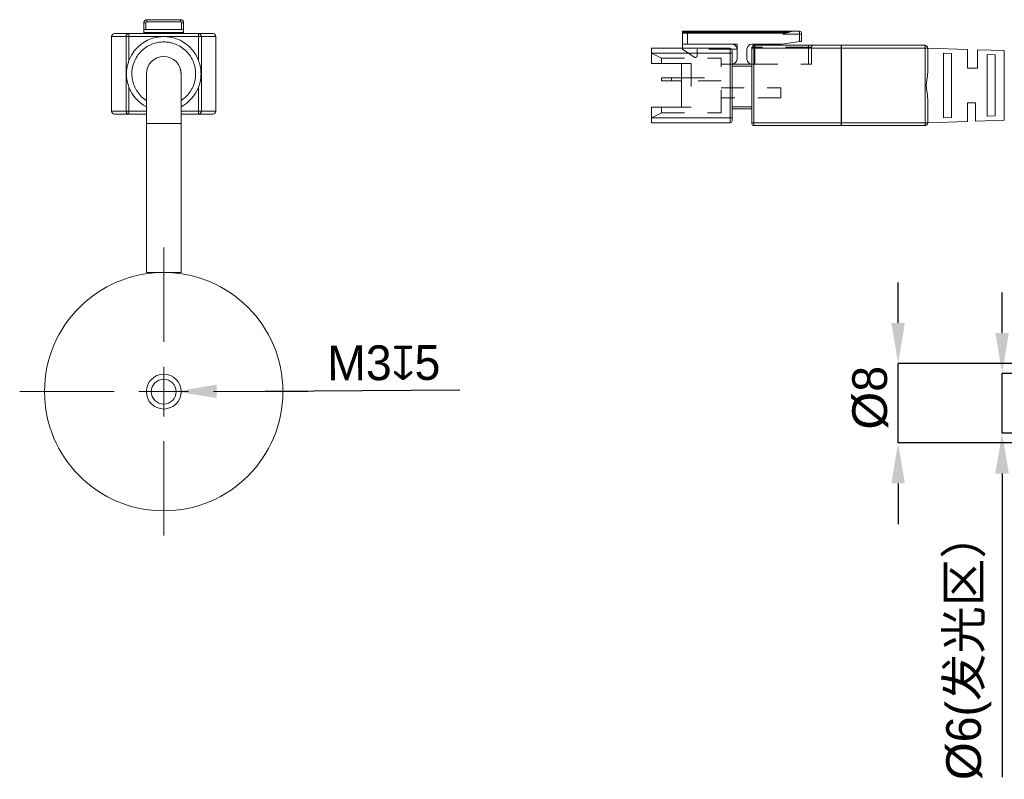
# Model space of a CAD drawing. Header units: millimetres. Extents: x 162 to 378, y 794 to 905.
# Tile 1 of 2: x 162 to 261, y 810 to 886. Entities that reach past the tile are written whole.
import ezdxf

# ---------------------------------------------------------------- set-up
doc = ezdxf.new("R2010")
doc.units = ezdxf.units.MM
doc.header["$LTSCALE"] = 23.1
doc.header["$PDMODE"] = 3
doc.header["$PDSIZE"] = 8
doc.linetypes.add('HIDDEN', pattern=[0.2, 0.1, -0.1])
doc.layers.get('0').update_dxf_attribs({"linetype": 'CONTINUOUS'})
doc.layers.get('Defpoints').update_dxf_attribs({"linetype": 'CONTINUOUS'})
doc.layers.add('标注线', color=7, linetype='CONTINUOUS', lineweight=18)
doc.layers.add('轮廓实线层', color=7, linetype='CONTINUOUS', lineweight=40)
doc.styles.add('SLDTEXTSTYLE2', font='txt.shx', dxfattribs={"width": 0.7})
doc.styles.get("Standard").update_dxf_attribs({"font": 'simfang.ttf'})
doc.dimstyles.new('SLDDIMSTYLE1', dxfattribs={"dimtxt": 3.5, "dimasz": 4.08, "dimexe": 0, "dimexo": 0.0625, "dimgap": 0.875, "dimtad": 1, "dimdec": 6, "dimrnd": 1e-09, "dimzin": 12, "dimdsep": 46, "dimtxsty": 'SLDTEXTSTYLE2', "dimcen": 0.09, "dimdle": 8.16, "dimadec": 0, "dimazin": 3, "dimtfac": 1, "dimtmove": 0, "dimatfit": 0, "dimfxl": 1, "dimfrac": 2, "dimtolj": 1, "dimarcsym": 0})
doc.dimstyles.new('SLDDIMSTYLE2', dxfattribs={"dimtxt": 3.5, "dimasz": 4.08, "dimexe": 0, "dimexo": 0.0625, "dimgap": 0.875, "dimtad": 1, "dimrnd": 1e-09, "dimzin": 12, "dimdsep": 46, "dimtxsty": 'SLDTEXTSTYLE2', "dimcen": 0, "dimdle": 8.16, "dimadec": 0, "dimazin": 3, "dimtfac": 1, "dimtofl": 0, "dimtmove": 0, "dimatfit": 3, "dimfxl": 1, "dimfrac": 2, "dimtolj": 1, "dimarcsym": 0})

# ---------------------------------------------------------------- blocks, each defined once
blk = doc.blocks.new('*D119')
at = {"layer": 'Defpoints', "color": 0}
for p in [(249.939, 851.507), (273.15, 851.507), (273.15, 843.507)]:
    blk.add_point(p, dxfattribs=at)
at = {"layer": '标注线', "color": 0, "linetype": 'Continuous', "lineweight": -2}
for p, q in [((249.939, 855.587), (249.939, 859.667)), ((273.088, 851.507), (249.939, 851.507)), ((249.939, 843.507), (249.939, 851.507)), ((273.088, 843.507), (249.939, 843.507)), ((249.939, 839.427), (249.939, 835.347))]:
    blk.add_line(p, q, dxfattribs=at)
at = {"layer": '标注线', "color": 0}
for points in [[(249.259, 855.587), (250.619, 855.587), (249.939, 851.507)], [(250.619, 839.427), (249.259, 839.427), (249.939, 843.507)]]:
    blk.add_solid(points, dxfattribs=at)
at = {"layer": '标注线', "color": 0, "insert": (247.139, 848.059), "char_height": 3.5, "attachment_point": 5, "rotation": 90}
blk.add_mtext('\\A1;{\\fArial|b0|i0|c0|p34;%%C\\A1;\\f@FZLanTingHei-R-GBK|b0|i0|c134|p2;8}', dxfattribs=at)
blk = doc.blocks.new('*D120')
at = {"layer": 'Defpoints', "color": 0}
for p in [(260.408, 850.507), (272.85, 850.507), (272.85, 844.507)]:
    blk.add_point(p, dxfattribs=at)
at = {"layer": '标注线', "color": 0, "linetype": 'Continuous', "lineweight": -2}
for p, q in [((260.408, 854.587), (260.408, 858.667)), ((272.788, 850.507), (260.408, 850.507)), ((260.408, 844.507), (260.408, 850.507)), ((272.788, 844.507), (260.408, 844.507)), ((260.408, 840.427), (260.408, 809.845))]:
    blk.add_line(p, q, dxfattribs=at)
at = {"layer": '标注线', "color": 0}
for points in [[(259.728, 854.587), (261.088, 854.587), (260.408, 850.507)], [(261.088, 840.427), (259.728, 840.427), (260.408, 844.507)]]:
    blk.add_solid(points, dxfattribs=at)
at = {"layer": '标注线', "color": 0, "insert": (257.059, 823.096), "char_height": 3.5, "attachment_point": 5, "rotation": 90}
blk.add_mtext('\\A1;{\\fArial|b0|i0|c0|p34;%%C\\A1;\\fFZLanTingHei-R-GBK|b0|i0|c134|p2;6(发光区）}', dxfattribs=at)
blk = doc.blocks.new('*D123')
at = {"layer": 'Defpoints', "color": 0}
for p in [(174.753, 848.669), (177.253, 848.683)]:
    blk.add_point(p, dxfattribs=at)
at = {"layer": '轮廓实线层', "color": 0, "linetype": 'Continuous', "lineweight": -2}
blk.add_line((181.333, 848.706), (205.816, 848.842), dxfattribs=at)
at = {"layer": '轮廓实线层', "color": 0}
blk.add_solid([(181.329, 849.386), (181.336, 848.026), (177.253, 848.683)], dxfattribs=at)
at = {"layer": '轮廓实线层', "color": 0, "insert": (198.155, 851.562), "char_height": 3.5, "attachment_point": 5, "rotation": 0.31766, "style": 'SLDTEXTSTYLE2'}
blk.add_mtext('\\A1;{\\W1;\\A1;\\fFZLanTingHei-R-GBK|b0|i0|c134|p2;M3\\fGDT|b0|i0|c0|p2;x\\fFZLanTingHei-R-GBK|b0|i0|c134|p2;5}', dxfattribs=at)
blk = doc.blocks.new('SW_CENTERMARKSYMBOL_0')
at = {"layer": '标注线', "color": 0}
for p, q in [((0, 5), (0, 14.5)), ((0, 0), (0, 2.5)), ((-5, 0), (-14.5, 0)), ((0, 0), (-2.5, 0)), ((0, 0), (0, -2.5)), ((0, 0), (2.5, 0)), ((5, 0), (14.5, 0)), ((0, -5), (0, -14.5))]:
    blk.add_line(p, q, dxfattribs=at)

msp = doc.modelspace()

# ---------------------------------------------------------------- linework, layer by layer
at = {"color": 0, "linetype": 'Continuous', "lineweight": 15}
for p, q in [((174.0027644, 885.9263215), (174.0199217, 885.9263215)), ((174.0027644, 885.8263215), (174.0027644, 885.9263215)), ((174.2027644, 885.8263215), (174.0027644, 885.8263215)), ((174.0027644, 885.0963215), (174.0027644, 885.8263215)), ((174.2027644, 885.1263215), (174.2027644, 885.8263215)), ((177.7027644, 886.1263215), (174.3027644, 886.1263215)), ((174.3027644, 885.9263215), (174.3027644, 886.1263215)), ((177.7027644, 885.9263215), (174.3027644, 885.9263215)), ((177.7027644, 885.9263215), (177.7027644, 886.1263215)), ((177.8027644, 885.1263215), (177.8027644, 885.8263215)), ((178.0027644, 885.8263215), (177.8027644, 885.8263215)), ((177.9856072, 885.9263215), (178.0027644, 885.9263215)), ((178.0027644, 885.9263215), (178.0027644, 885.8263215)), ((178.0027644, 885.8263215), (178.0027644, 885.0963215)), ((170.7571264, 884.4263215), (170.7527644, 884.4263215)), ((170.7527644, 876.9263215), (170.7527644, 884.4263215)), ((172.2098286, 884.4263215), (170.7571264, 884.4263215)), ((170.7571264, 884.4263215), (170.7571264, 876.9263215)), ((172.5054666, 884.7263215), (171.0527644, 884.7263215)), ((172.2098286, 876.9263215), (172.2098286, 884.4263215)), ((172.5054666, 884.4263215), (172.2098286, 884.4263215)), ((172.5054666, 884.6384535), (172.5054666, 884.7263215)), ((172.5054666, 884.7263215), (179.5000623, 884.7263215)), ((172.5054666, 884.4263215), (172.5054666, 884.6384535)), ((176.0027644, 884.4263215), (172.5054666, 884.4263215)), ((172.5054666, 882.0296167), (172.5054666, 884.4263215)), ((174.0027644, 884.8263215), (174.0027644, 885.0963215)), ((174.0027644, 884.8263215), (178.0027644, 884.8263215)), ((174.0027644, 884.7263215), (174.0027644, 884.8263215)), ((174.2027644, 885.1263215), (177.8027644, 885.1263215)), ((179.5000623, 884.4263215), (176.0027644, 884.4263215)), ((178.0027644, 885.0963215), (178.0027644, 884.8263215)), ((178.0027644, 884.8263215), (178.0027644, 884.7263215)), ((179.5000623, 884.7263215), (179.5000623, 884.4263215)), ((180.9527644, 884.7263215), (179.5000623, 884.7263215)), ((179.6933346, 884.4263215), (179.5000623, 884.4263215)), ((179.5000623, 884.4263215), (179.5000623, 882.0296167)), ((179.7957003, 884.4263215), (179.6933346, 884.4263215)), ((179.7957003, 884.4263215), (179.7957003, 876.9263215)), ((181.2484025, 884.4263215), (179.7957003, 884.4263215)), ((181.2484025, 876.9263215), (181.2484025, 884.4263215)), ((181.2527644, 884.4263215), (181.2484025, 884.4263215)), ((181.2527644, 884.4263215), (181.2527644, 876.9263215)), ((228.2202523, 884.956526), (228.2202523, 884.8565244)), ((239.2202522, 884.956526), (228.2202523, 884.956526)), ((228.2202523, 884.8565244), (238.9202509, 884.8565244)), ((228.2202523, 884.7565264), (228.2202523, 884.8565244)), ((228.2202523, 884.7565264), (228.2202523, 883.6565264)), ((228.7202496, 884.7565264), (228.2202523, 884.7565264)), ((228.7202496, 884.7565264), (228.7202496, 883.6565264)), ((238.6202495, 884.7565264), (228.7202496, 884.7565264)), ((238.3202519, 884.6565247), (238.6202495, 884.7565264)), ((240.0202509, 884.6565247), (238.3202519, 884.6565247)), ((239.2202522, 884.956526), (240.0202509, 884.956526)), ((240.0202509, 884.6565247), (240.0202509, 884.956526)), ((240.2202505, 884.6565247), (240.0202509, 884.6565247)), ((240.0202509, 883.9265243), (240.0202509, 884.6565247)), ((240.2202505, 883.956524), (240.2202505, 884.6565247)), ((225.120252, 883.2565271), (233.0202516, 883.2565271)), ((225.120252, 883.2565271), (225.120252, 881.7065269)), ((228.2202523, 883.6565264), (228.7202496, 883.6565264)), ((228.2202523, 883.2565271), (228.2202523, 883.6565264)), ((228.7202496, 883.6565264), (233.7202523, 883.6565264)), ((233.0202516, 882.7565261), (233.0202516, 883.2565271)), ((233.7202523, 883.6565264), (233.7202523, 882.1565271)), ((235.2202516, 883.6565264), (238.2202502, 883.6565264)), ((235.4202512, 883.2565271), (235.2202516, 883.2565271)), ((235.2202516, 875.7565249), (235.2202516, 883.2565271)), ((235.4202512, 883.5565247), (235.4202512, 883.2565271)), ((244.1945783, 883.5565247), (235.4202512, 883.5565247)), ((244.1945783, 883.2565271), (235.4202512, 883.2565271)), ((235.4202512, 883.2565271), (235.4202512, 875.7565249)), ((238.2202502, 883.6565264), (240.0202509, 883.9265243)), ((244.1945783, 883.2565271), (244.1945783, 883.5565247)), ((252.6202518, 883.5565247), (244.1945783, 883.5565247)), ((244.2455496, 883.2565271), (244.1945783, 883.2565271)), ((244.1945783, 875.7565249), (244.1945783, 883.2565271)), ((244.2455496, 883.2565271), (244.2455496, 875.7565249)), ((252.6712231, 883.2565271), (244.2455496, 883.2565271)), ((252.6712231, 875.7565249), (252.6712231, 883.2565271)), ((252.9202513, 883.2565271), (252.6712231, 883.2565271)), ((256.920252, 883.131525), (252.9202513, 883.2565271)), ((252.9202513, 880.8598206), (252.9202513, 883.2565271)), ((233.0202516, 882.7565261), (225.120252, 882.7565261)), ((233.0202516, 882.7565261), (233.2202512, 882.7565261)), ((233.0202516, 882.7565261), (233.0202516, 876.2565259)), ((233.7202523, 883.1565254), (233.1934552, 883.1565254)), ((233.2202512, 876.2565259), (233.2202512, 882.7565261)), ((234.7202506, 882.1565271), (234.7202506, 883.1565254)), ((254.5202504, 876.2465403), (254.5202504, 882.7665098)), ((254.5202504, 882.7665098), (255.3202509, 882.7381082)), ((255.3202509, 882.7381082), (255.3202509, 876.2749438)), ((256.920252, 881.2565267), (256.920252, 883.131525)), ((260.6296213, 883.0156088), (257.9202503, 883.1002772)), ((257.9202503, 883.1002772), (257.9202503, 881.2565267)), ((258.9202504, 876.4034774), (258.9202504, 882.6095745)), ((258.9202504, 882.6095745), (259.7198607, 882.5808525)), ((259.7198607, 882.5808525), (259.7198607, 876.4321976)), ((260.6296213, 875.9974432), (260.6296213, 883.0156088)), ((225.120252, 881.7065269), (228.1202506, 881.7065269)), ((228.1202506, 881.7065269), (228.1202506, 877.3065251)), ((235.2202516, 881.6565261), (233.2202512, 881.6565261)), ((235.2202516, 881.4565264), (233.2202512, 881.4565264)), ((256.920252, 881.2565267), (257.9202503, 881.2565267)), ((174.2527644, 880.6763215), (174.3369505, 881.2125715)), ((174.2527644, 880.6716438), (174.2527644, 875.6716438)), ((174.3369505, 881.2125715), (174.3384636, 881.2125715)), ((177.6670653, 881.2125715), (177.6685783, 881.2125715)), ((177.6685783, 881.2125715), (177.7527644, 880.6763215)), ((177.7527644, 875.6716438), (177.7527644, 880.6716438)), ((226.1202503, 879.9565271), (226.1202503, 880.2565247)), ((226.1202503, 880.2565247), (227.1202523, 880.2565247)), ((227.1202523, 880.2565247), (227.1202523, 879.9565271)), ((227.1202523, 880.2565247), (228.1202506, 880.2565247)), ((172.5054666, 879.3230262), (172.5054666, 876.9263215)), ((179.5000623, 876.9263215), (179.5000623, 879.3230262)), ((227.1202523, 879.9565271), (226.1202503, 879.9565271)), ((228.1202506, 879.9565271), (227.1202523, 879.9565271)), ((228.1202506, 877.3065251), (225.120252, 877.3065251)), ((225.120252, 877.3065251), (225.120252, 875.7565249)), ((233.2202512, 877.3565259), (235.2202516, 877.3565259)), ((252.9202513, 878.1532295), (252.9202513, 875.7565249)), ((256.920252, 877.7565252), (257.7202506, 877.7565252)), ((256.920252, 875.8815252), (256.920252, 877.7565252)), ((257.7202506, 877.7565252), (257.7202506, 875.9065256)), ((170.7527644, 876.9263215), (170.7538569, 876.9263215)), ((170.7538569, 876.9263215), (170.7571264, 876.9263215)), ((172.2098286, 876.9263215), (170.7571264, 876.9263215)), ((171.0527644, 876.6263215), (172.5054666, 876.6263215)), ((172.2098286, 876.9263215), (172.3121943, 876.9263215)), ((172.3121943, 876.9263215), (172.5054666, 876.9263215)), ((172.5054666, 876.9263215), (172.5054666, 876.6263215)), ((174.2527644, 876.9263215), (172.5054666, 876.9263215)), ((172.5054666, 876.6263215), (174.2527644, 876.6263215)), ((179.5000623, 876.9263215), (177.7527644, 876.9263215)), ((177.7527644, 876.6263215), (179.5000623, 876.6263215)), ((179.5000623, 876.7141894), (179.5000623, 876.9263215)), ((179.7957003, 876.9263215), (179.5000623, 876.9263215)), ((179.5000623, 876.6263215), (179.5000623, 876.7141894)), ((179.5000623, 876.6263215), (180.9527644, 876.6263215)), ((181.2484025, 876.9263215), (179.7957003, 876.9263215)), ((181.2484025, 876.9263215), (181.251672, 876.9263215)), ((181.251672, 876.9263215), (181.2527644, 876.9263215)), ((235.2202516, 877.1565263), (233.2202512, 877.1565263)), ((259.7198607, 876.4321976), (258.9202504, 876.4034774)), ((174.2527644, 875.6716438), (174.2527644, 860.6716438)), ((176.0027644, 875.6716438), (174.2527644, 875.6716438)), ((177.7527644, 875.6716438), (176.0027644, 875.6716438)), ((177.7527644, 860.6716438), (177.7527644, 875.6716438)), ((225.120252, 876.2565259), (233.0202516, 876.2565259)), ((233.0202516, 875.7565249), (225.120252, 875.7565249)), ((233.0202516, 875.7565249), (233.0202516, 876.2565259)), ((233.0202516, 876.2565259), (233.2202512, 876.2565259)), ((235.2202516, 875.7565249), (235.4202512, 875.7565249)), ((244.1945783, 875.7565249), (235.4202512, 875.7565249)), ((235.4202512, 875.7565249), (235.4202512, 875.4565254)), ((235.4202512, 875.4565254), (244.1945783, 875.4565254)), ((244.1945783, 875.4565254), (244.1945783, 875.7565249)), ((244.1945783, 875.7565249), (244.220158, 875.7565249)), ((244.1945783, 875.4565254), (252.6202518, 875.4565254)), ((244.220158, 875.7565249), (244.2455496, 875.7565249)), ((252.6712231, 875.7565249), (244.2455496, 875.7565249)), ((252.6712231, 875.7565249), (252.849698, 875.7565249)), ((252.849698, 875.7565249), (252.9202513, 875.7565249)), ((252.9202513, 875.7565249), (256.920252, 875.8815252)), ((255.3202509, 876.2749438), (254.5202504, 876.2465403)), ((257.7202506, 875.9065256), (260.6296213, 875.9974432)), ((174.2527644, 860.6716438), (175.6677369, 860.6716438)), ((176.337792, 860.6716438), (177.7527644, 860.6716438))]:
    msp.add_line(p, q, dxfattribs=at)
at = {"color": 0, "linetype": 'HIDDEN', "lineweight": 0}
for p, q in [((238.9202509, 884.8565244), (228.2202523, 884.8565244)), ((228.7202496, 883.6565264), (228.7202496, 884.7565264)), ((238.3202519, 884.6565247), (240.0202509, 884.6565247)), ((240.0202509, 884.956526), (240.0202509, 884.6565247)), ((240.0202509, 884.6565247), (240.2202505, 884.6565247)), ((240.0202509, 884.6565247), (240.0202509, 883.9265243)), ((228.2202523, 883.1565254), (228.2202523, 883.2565271)), ((233.0202516, 883.2565271), (233.0202516, 882.7565261)), ((235.2202516, 883.356525), (235.5202529, 883.356525)), ((235.5202529, 883.356525), (235.2202516, 883.356525)), ((235.2202516, 883.2565271), (235.4202512, 883.2565271)), ((235.4202512, 883.2565271), (235.4202512, 883.5565247)), ((235.4202512, 883.2565271), (244.1945783, 883.2565271)), ((235.4202512, 875.7565249), (235.4202512, 883.2565271)), ((235.5202529, 883.5565247), (235.5202529, 883.356525)), ((235.5202529, 883.356525), (235.5202529, 883.5565247)), ((235.5202529, 883.356525), (235.5202529, 881.6565261)), ((240.9202512, 883.356525), (235.5202529, 883.356525)), ((240.9202512, 883.5565247), (240.9202512, 883.356525)), ((240.9202512, 883.5565247), (240.9202512, 883.356525)), ((241.2202526, 883.356525), (240.9202512, 883.356525)), ((240.9202512, 881.6565261), (240.9202512, 883.356525)), ((240.9202512, 883.356525), (241.2202526, 883.356525)), ((241.2202526, 883.356525), (241.2202526, 881.6565261)), ((244.2037835, 883.5515924), (244.1945783, 883.5565247)), ((244.1945783, 883.5565247), (244.1945783, 883.5511789)), ((244.1945783, 883.5511789), (244.1945783, 883.4686563)), ((244.2039214, 883.551123), (244.1945783, 883.5511491)), ((244.1945783, 883.4686563), (244.1945783, 883.2565271)), ((244.1945783, 883.2565271), (244.2455496, 883.2565271)), ((244.1945783, 883.2565271), (244.1945783, 875.7565249)), ((244.2455496, 883.2565271), (252.6712231, 883.2565271)), ((244.2455496, 875.7565249), (244.2455496, 883.2565271)), ((252.6712231, 883.2565271), (252.849698, 883.2565271)), ((252.6712231, 883.2565271), (252.6712231, 875.7565249)), ((252.849698, 883.2565271), (252.9202513, 883.2565271)), ((226.1202503, 882.256525), (225.120252, 882.7565261)), ((225.120252, 882.7565261), (233.0202516, 882.7565261)), ((226.1202503, 882.256525), (232.1202512, 882.256525)), ((226.1202503, 882.256525), (226.1202503, 881.7065269)), ((229.4093128, 882.3638171), (228.2202523, 883.1565254)), ((229.7202516, 883.1565254), (229.7202516, 882.5302296)), ((233.1934552, 883.1565254), (229.7202516, 883.1565254)), ((232.1202512, 876.7565251), (232.1202512, 882.256525)), ((233.0202516, 882.7565261), (233.2202512, 882.7565261)), ((233.0202516, 876.2565259), (233.0202516, 882.7565261)), ((260.6296213, 883.0156088), (260.6296213, 879.5065269)), ((228.1202506, 881.7065269), (229.1202526, 881.7065269)), ((229.1202526, 881.7065269), (229.1202526, 877.3065251)), ((232.1202512, 881.6565261), (233.2202512, 881.6565261)), ((233.2202512, 881.4565264), (235.2202516, 881.4565264)), ((235.2202516, 881.6565261), (235.5202529, 881.6565261)), ((235.5202529, 881.6565261), (240.9202512, 881.6565261)), ((240.9202512, 881.6565261), (241.2202526, 881.6565261)), ((228.1202506, 880.2565247), (232.1202512, 880.2565247)), ((232.1202512, 879.9565271), (228.1202506, 879.9565271)), ((232.1202512, 879.2565264), (238.1202522, 879.2565264)), ((238.1202522, 878.2565262), (238.1202522, 879.2565264)), ((260.6296213, 879.5065269), (260.6296213, 875.9974432)), ((226.1202503, 877.3065251), (226.1202503, 876.7565251)), ((229.1202526, 877.3065251), (228.1202506, 877.3065251)), ((238.1202522, 878.2565262), (232.1202512, 878.2565262)), ((235.2202516, 877.3565259), (233.2202512, 877.3565259)), ((226.1202503, 876.7565251), (225.120252, 876.2565259)), ((226.1202503, 876.7565251), (232.1202512, 876.7565251)), ((233.0202516, 876.2565259), (225.120252, 876.2565259)), ((233.0202516, 876.2565259), (233.0202516, 875.7565249)), ((233.0202516, 876.2565259), (233.2202512, 876.2565259)), ((235.4202512, 875.7565249), (235.2202516, 875.7565249)), ((235.4202512, 875.4565254), (235.4202512, 875.7565249)), ((235.4202512, 875.7565249), (244.1945783, 875.7565249)), ((244.1945783, 875.7565249), (244.1945783, 875.4565254)), ((244.220158, 875.7565249), (244.1945783, 875.7565249)), ((244.2455496, 875.7565249), (244.220158, 875.7565249)), ((244.2455496, 875.7565249), (252.6712231, 875.7565249)), ((252.6712231, 875.7565249), (252.9202513, 875.7565249))]:
    msp.add_line(p, q, dxfattribs=at)
at = {"color": 0, "linetype": 'Continuous', "lineweight": 15}
for points in [[(239.2202522, 884.956526), (239.2063718, 884.9518992), (239.1651589, 884.9381604), (239.0978876, 884.9157378), (239.0066292, 884.8853171), (238.8942036, 884.8478407), (238.7640718, 884.8044671), (238.6202495, 884.7565264)], [(240.0202509, 883.9265243), (240.0592696, 883.9323767), (240.096787, 883.9380056), (240.1313651, 883.9431912), (240.1616741, 883.9477398), (240.1865441, 883.9514688), (240.2050253, 883.9542404), (240.2164097, 883.9559503), (240.2202505, 883.956524)]]:
    msp.add_lwpolyline(points, dxfattribs=at)
for radius in [12, 1.75, 1.25]:
    msp.add_circle((176.0027644, 848.6763215), radius, dxfattribs=at)
for centre, radius, start, end in [((174.3027644, 885.8263215), 0.3, 90, 180), ((177.7027644, 885.8263215), 0.3, 0, 90), ((171.0527644, 884.4263215), 0.3, 90, 180), ((171.0593489, 884.4266957), 0.3022227, 135.519377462, 180.07094659), ((171.0531442, 884.4328102), 0.2935115, 90.074130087, 135.522339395), ((172.5076637, 884.4284866), 0.297843, 90.422652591, 180.416507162), ((176.0027644, 880.6763215), 3.75, 90, 158.84582837), ((176.0027644, 880.6763215), 3.75, 21.15417163, 90), ((179.4978652, 884.4284866), 0.297843, 359.583492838, 89.577347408), ((180.9505674, 884.4284866), 0.297843, 359.583492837, 89.577347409), ((180.9527644, 884.4263215), 0.3, 45, 90), ((180.9527644, 884.4263215), 0.3, 0, 45.000000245), ((240.0202511, 884.7565254), 0.2, 0, 90), ((233.0202511, 883.0565254), 0.2, 0, 90), ((235.2202511, 883.1565254), 0.5, 90, 180), ((235.4202511, 883.3565254), 0.2, 90, 180), ((244.1204842, 883.4748063), 0.1103079, 356.803898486, 47.801367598), ((242.9103002, 883.2691456), 1.3353091, 359.458551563, 8.592828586), ((252.6202511, 883.2565254), 0.3, 45, 90), ((252.1915708, 883.3293604), 0.4851505, 351.365814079, 27.919765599), ((252.6202511, 883.2565254), 0.3, 0, 45), ((176.0027644, 880.6716438), 1.75, 0, 180), ((233.2202511, 882.1565254), 0.5, 270, 0), ((235.2202511, 882.1565254), 0.5, 180, 270), ((176.0027644, 880.6763215), 3.75, 201.15417163, 242.181860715), ((176.0027644, 880.6763215), 3.75, 297.818139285, 338.84582837), ((171.0527644, 876.9263215), 0.3, 180, 270), ((171.0549615, 876.9241563), 0.297843, 179.583492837, 269.577347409), ((172.5076637, 876.9241563), 0.297843, 179.583492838, 269.577347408), ((179.4978652, 876.9241563), 0.297843, 270.422652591, 0.416507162), ((180.9505674, 876.9241563), 0.297843, 270.422652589, 0.416507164), ((180.9527644, 876.9263215), 0.3, 270, 0), ((233.0202511, 875.9565254), 0.2, 270, 0), ((235.4202511, 875.6565254), 0.2, 180, 270), ((243.7658956, 875.6836905), 0.4851524, 332.080254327, 8.634283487), ((252.6202511, 875.7565254), 0.3, 270, 0), ((252.191569, 875.6836905), 0.4851524, 332.080254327, 8.634283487)]:
    msp.add_arc(centre, radius, start, end, dxfattribs=at)
at = {"color": 0, "linetype": 'HIDDEN', "lineweight": 0}
for centre, radius, start, end in [((233.2202511, 883.1565254), 0.5, 0, 90), ((241.4202511, 883.3565254), 0.2, 90, 180), ((243.6317747, 883.3201367), 0.6170623, 354.083174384, 22.030056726), ((252.1915708, 883.3293604), 0.4851505, 351.365814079, 27.919765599), ((229.5202511, 882.5302288), 0.2, 236.309932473, 0), ((243.7658956, 875.6836905), 0.4851524, 332.080254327, 8.634283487), ((252.191569, 875.6836905), 0.4851524, 332.080254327, 8.634283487)]:
    msp.add_arc(centre, radius, start, end, dxfattribs=at)
at = {"color": 0, "linetype": 'Continuous', "lineweight": 15}
for centre, start_param, end_param in [((174.2027644, 885.0963215), 1.5707963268, 3.1415926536), ((177.8027644, 885.0963215), 0, 1.5707963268)]:
    msp.add_ellipse(centre, major_axis=(0.2, 0), ratio=0.15, start_param=start_param, end_param=end_param, dxfattribs=at)
for points, knots in [([(174.3027644, 885.9263215), (174.2897045, 885.9249653), (174.2634252, 885.9222365), (174.2358063, 885.9022836), (174.2188796, 885.8824251), (174.2059183, 885.8592789), (174.2040323, 885.83957), (174.2027644, 885.8263215)], [0, 0, 0, 0, 309.2758437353, 622.3293127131, 780.7643199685, 933.5567687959, 1246.8961574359, 1246.8961574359, 1246.8961574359, 1246.8961574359]), ([(177.7027644, 885.9263215), (177.7159743, 885.9249759), (177.7357588, 885.9229606), (177.7591675, 885.9104619), (177.7695107, 885.9012266), (177.7830012, 885.8869848), (177.7943351, 885.8703732), (177.8018589, 885.8458742), (177.8024627, 885.8328368), (177.8027644, 885.8263215)], [0, 0, 0, 0, 435.7635288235, 652.6503199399, 869.1451589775, 893.7441822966, 1304.8647321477, 1521.1453831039, 1737.2024039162, 1737.2024039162, 1737.2024039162, 1737.2024039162]), ([(240.2202505, 884.7565264), (240.2202505, 884.7551698), (240.2202505, 884.75244), (240.2202505, 884.7324854), (240.2202505, 884.7126301), (240.2202505, 884.6894824), (240.2202505, 884.6697731), (240.2202505, 884.6565247)], [0, 0, 0, 0, 419.5028059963, 844.1331760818, 1059.0063817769, 1266.2708325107, 1691.2874208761, 1691.2874208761, 1691.2874208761, 1691.2874208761]), ([(172.7935359, 880.6763215), (172.7982865, 880.8110728), (172.8077511, 881.0795382), (172.8862734, 881.4765403), (173.036771, 881.9398945), (173.3006405, 882.4512824), (173.7179365, 882.9607627), (174.1425802, 883.3086222), (174.5200585, 883.5292207), (174.902706, 883.7031948), (175.3976185, 883.8484833), (175.9360111, 883.8978834), (176.4058837, 883.8691938), (176.8029157, 883.7934286), (177.2662972, 883.6420616), (177.7777199, 883.3785326), (178.2872313, 882.9611253), (178.6349886, 882.5365093), (178.8557964, 882.1590258), (179.0289634, 881.7763445), (179.1800187, 881.2813772), (179.2013334, 880.8780358), (179.211993, 880.6763215)], [0, 0, 0, 0, 185.9618839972, 370.4924516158, 556.5610582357, 857.6414414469, 1158.9684378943, 1460.0489321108, 1610.0813848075, 1761.7705372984, 2039.7002668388, 2317.8741516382, 2503.7825952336, 2688.3131628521, 2874.437864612, 3175.5182478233, 3476.8452442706, 3777.9257384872, 3927.9581911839, 4079.6473436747, 4357.6400816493, 4635.7532115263, 4635.7532115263, 4635.7532115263, 4635.7532115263]), ([(235.2202516, 883.2565271), (235.2202516, 883.2695864), (235.2202516, 883.2958654), (235.2202516, 883.3234839), (235.2202516, 883.3404119), (235.2202516, 883.3533735), (235.2202516, 883.3552581), (235.2202516, 883.356525)], [0, 0, 0, 0, 406.9493651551, 818.8964041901, 1027.3831367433, 1228.4394128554, 1640.7506223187, 1640.7506223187, 1640.7506223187, 1640.7506223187]), ([(233.2202512, 882.7565261), (233.2202512, 882.795812), (233.2202512, 882.8746391), (233.2202512, 882.958039), (233.2202512, 883.0087874), (233.2202512, 883.0462431), (233.2202512, 883.0524926), (233.2202512, 883.0565237)], [0, 0, 0, 0, 403.4573399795, 809.534754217, 1018.3271795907, 1231.98782885, 1620.214003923, 1620.214003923, 1620.214003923, 1620.214003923]), ([(172.5054666, 879.3230262), (172.4409449, 879.5140774), (172.3342697, 879.8299464), (172.2635726, 880.2825031), (172.2365185, 880.7471149), (172.2775986, 881.2098483), (172.3741908, 881.6582671), (172.4617387, 881.9059202), (172.5054666, 882.0296167)], [0, 0, 0, 0, 323.0073790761, 534.034879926, 744.3852078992, 1067.9563168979, 1278.5591084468, 1488.7200641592, 1488.7200641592, 1488.7200641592, 1488.7200641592]), ([(179.5000623, 882.0296167), (179.564584, 881.8385655), (179.6712592, 881.5226965), (179.7419563, 881.0701399), (179.7690104, 880.605528), (179.7279302, 880.1427947), (179.6313381, 879.6943759), (179.5437902, 879.4467228), (179.5000623, 879.3230262)], [0, 0, 0, 0, 337.8077597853, 558.5046600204, 778.4933589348, 1116.8906790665, 1337.1434095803, 1556.93405909, 1556.93405909, 1556.93405909, 1556.93405909]), ([(174.2527644, 877.9870112), (174.2487402, 877.989086), (174.0507549, 878.0911629), (173.7233516, 878.4004916), (173.3699174, 878.8150276), (173.1498488, 879.1938238), (172.9765044, 879.5761899), (172.825529, 880.0712992), (172.8042018, 880.4746183), (172.7935359, 880.6763215)], [0, 0, 0, 0, 7.3904722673, 363.5942081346, 719.5065495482, 896.8624478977, 1076.1767590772, 1404.7966735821, 1733.5589053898, 1733.5589053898, 1733.5589053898, 1733.5589053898]), ([(179.211993, 880.6763215), (179.2072405, 880.5415734), (179.1977721, 880.2731143), (179.1192783, 879.8760644), (178.9686489, 879.4129308), (178.7055839, 878.9001972), (178.2850353, 878.3961572), (177.9494415, 878.1009525), (177.7569383, 877.9886652), (177.7527644, 877.9862306)], [0, 0, 0, 0, 225.9296784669, 450.1204153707, 676.1797537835, 1041.9697356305, 1408.0593339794, 1773.8494506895, 1781.9563304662, 1781.9563304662, 1781.9563304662, 1781.9563304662]), ([(252.9202513, 878.1532295), (252.9063874, 878.3442702), (252.8835417, 878.6590783), (252.8007726, 879.1116844), (252.7545007, 879.5762109), (252.8249606, 880.0389705), (252.9013297, 880.4874923), (252.9139143, 880.7351255), (252.9202513, 880.8598206)], [0, 0, 0, 0, 477.8367174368, 787.4075230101, 1101.1736632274, 1579.8427957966, 1888.8551332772, 2202.2840114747, 2202.2840114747, 2202.2840114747, 2202.2840114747]), ([(233.2202512, 875.9565246), (233.2202512, 875.9605826), (233.2202512, 875.9687249), (233.2202512, 876.0285655), (233.2202512, 876.0903373), (233.2202512, 876.1603589), (233.2202512, 876.2188187), (233.2202512, 876.2565259)], [0, 0, 0, 0, 407.7483369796, 818.1273679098, 1029.1407558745, 1245.0743231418, 1637.4227818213, 1637.4227818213, 1637.4227818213, 1637.4227818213]), ([(235.2202516, 875.7565249), (235.2202516, 875.7433158), (235.2202516, 875.7235318), (235.2202516, 875.7001221), (235.2202516, 875.6897809), (235.2202516, 875.6762855), (235.2202516, 875.6649547), (235.2202516, 875.6574303), (235.2202516, 875.6568267), (235.2202516, 875.6565251)], [0, 0, 0, 0, 567.2689816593, 849.6257788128, 1131.4648968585, 1163.494144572, 1698.7060590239, 1980.2694150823, 2261.5361594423, 2261.5361594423, 2261.5361594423, 2261.5361594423])]:
    msp.add_open_spline(points, degree=3, knots=knots, dxfattribs=at)

# ---------------------------------------------------------------- block references
at = {"layer": '标注线', "color": 0, "rotation": 270}
msp.add_blockref('SW_CENTERMARKSYMBOL_0', (176.0027644, 848.6763215), dxfattribs=at)

# ---------------------------------------------------------------- dimensions: what is measured, and where the dimension line sits
at = {"layer": '标注线', "color": 0}
for base, p1, p2, text, picture, middle in [((249.9387807, 851.5065254), (273.1500222, 843.5065254), (273.1500222, 851.5065254), '{\\fArial|b0|i0|c0|p34;%%C\\A1;\\f@FZLanTingHei-R-GBK|b0|i0|c134|p2;<>}', '*D119', (249.9387807, 848.0589921)), ((260.407846, 850.5065254), (272.8500222, 844.5065254), (272.8500222, 850.5065254), '{\\fArial|b0|i0|c0|p34;%%C\\A1;\\fFZLanTingHei-R-GBK|b0|i0|c134|p2;<>(发光区）}', '*D120', (260.407846, 823.0957031))]:
    dim = msp.add_linear_dim(base=base, p1=p1, p2=p2, angle=270, text=text, dimstyle='SLDDIMSTYLE1', override={"dimtxsty": 'STANDARD', "dimsah": 1, "dimtzin": 12}, dxfattribs=at)
    dim.commit()
    dim.dimension.update_dxf_attribs({"geometry": picture, "text_midpoint": middle, "dimtype": 160})
at = {"layer": '轮廓实线层', "color": 0}
dim = msp.add_diameter_dim_2p(p1=(174.7527837, 848.6693911), p2=(177.2527452, 848.6832518), text='{\\W1;\\A1;\\fFZLanTingHei-R-GBK|b0|i0|c134|p2;M3\\fGDT|b0|i0|c0|p2;x\\fFZLanTingHei-R-GBK|b0|i0|c134|p2;5}', dimstyle='SLDDIMSTYLE2', override={"dimpost": '%%C<>', "dimtxsty": 'SLDTEXTSTYLE2', "dimsah": 1, "dimtzin": 12}, dxfattribs=at)
dim.commit()
dim.dimension.update_dxf_attribs({"geometry": '*D123', "text_midpoint": (198.1703656, 848.7992265), "dimtype": 163})

doc.saveas('drawing.dxf')
